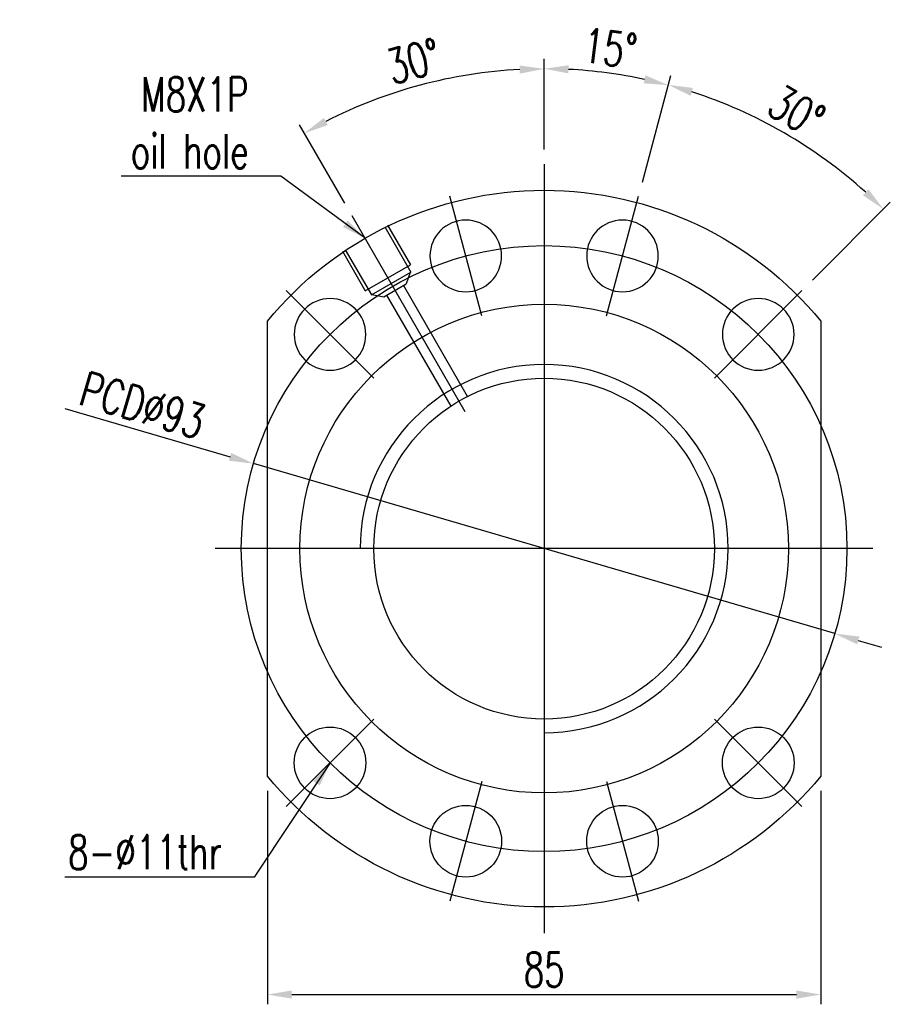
# Model space of a CAD drawing. Extents: x 360 to 2037, y -503 to 705.
# Tile 1 of 47: x 707 to 840, y 128 to 279. Entities that reach past the tile are written whole.
import ezdxf
from ezdxf.lldxf.tags import DXFTag

# ---------------------------------------------------------------- set-up
doc = ezdxf.new("R2010")
doc.units = 0
doc.header["$LTSCALE"] = 2
doc.header["$MEASUREMENT"] = 0
for name, color, linetype in [('CHA', 7, 'Continuous'), ('CL', 1, 'CENTER'), ('HID', 2, 'DASHED'), ('OUT', 3, 'Continuous')]:
    doc.layers.add(name, color=color, linetype=linetype)
doc.styles.add('DIM-7', font='SIMPLEX.shx', dxfattribs={"width": 0.7, "bigfont": 'chineset.shx'})
tags = doc.linetypes.add('CENTER', pattern=[2, 1.25, -0.25, 0.25, -0.25]).pattern_tags.tags
tags[10:11] = [DXFTag(74, 4), DXFTag(75, 0), DXFTag(340, '0'), DXFTag(46, 0.0), DXFTag(50, 0.0), DXFTag(44, 0.0), DXFTag(45, 0.0)]
tags[8:9] = [DXFTag(74, 4), DXFTag(75, 0), DXFTag(340, '0'), DXFTag(46, 0.0), DXFTag(50, 0.0), DXFTag(44, 0.0), DXFTag(45, 0.0)]
tags[6:7] = [DXFTag(74, 4), DXFTag(75, 0), DXFTag(340, '0'), DXFTag(46, 0.0), DXFTag(50, 0.0), DXFTag(44, 0.0), DXFTag(45, 0.0)]
tags[4:5] = [DXFTag(74, 4), DXFTag(75, 0), DXFTag(340, '0'), DXFTag(46, 0.0), DXFTag(50, 0.0), DXFTag(44, 0.0), DXFTag(45, 0.0)]
tags = doc.linetypes.add('DASHED', pattern=[0.75, 0.5, -0.25]).pattern_tags.tags
tags[6:7] = [DXFTag(74, 4), DXFTag(75, 0), DXFTag(340, '0'), DXFTag(46, 0.0), DXFTag(50, 0.0), DXFTag(44, 0.0), DXFTag(45, 0.0)]
tags[4:5] = [DXFTag(74, 4), DXFTag(75, 0), DXFTag(340, '0'), DXFTag(46, 0.0), DXFTag(50, 0.0), DXFTag(44, 0.0), DXFTag(45, 0.0)]
doc.dimstyles.new('CNS', dxfattribs={"dimtxt": 3.5, "dimasz": 2.5, "dimexe": 1, "dimexo": 1.5, "dimgap": 0.09, "dimtad": 0, "dimdsep": 46, "dimtxsty": 'DIM-7', "dimcen": 0.09, "dimclrd": 1, "dimclre": 1, "dimclrt": 4, "dimadec": 0, "dimazin": 0, "dimtfac": 1, "dimtix": 1, "dimtmove": 2, "dimatfit": 3, "dimfxl": 1, "dimtvp": 0.971429, "dimtolj": 1, "dimarcsym": 0})

# ---------------------------------------------------------------- blocks, each defined once
blk = doc.blocks.new('*D5')
at = {"layer": 'CHA', "lineweight": -2, "transparency": 16777216}
for p, q in [((744.64, 160.97), (744.64, 128.19)), ((829.64, 160.97), (829.64, 128.19)), ((748.39, 129.69), (825.89, 129.69))]:
    blk.add_line(p, q, dxfattribs=at)
at = {"layer": 'CHA', "transparency": 16777216}
for points in [[(748.39, 130.31), (748.39, 129.06), (744.64, 129.69)], [(825.89, 130.31), (825.89, 129.06), (829.64, 129.69)]]:
    blk.add_solid(points, dxfattribs=at)
at = {"layer": 'DEFPOINTS', "color": 0, "transparency": 16777216}
for p in [(744.64, 163.22), (829.64, 163.22), (829.64, 129.69)]:
    blk.add_point(p, dxfattribs=at)
at = {"layer": 'CHA', "transparency": 16777216, "insert": (787.14, 133.51), "char_height": 5.25, "attachment_point": 5, "style": 'DIM-7'}
blk.add_mtext('\\A1;85', dxfattribs=at)
blk = doc.blocks.new('*D6')
at = {"layer": 'CHA', "lineweight": -2, "transparency": 16777216}
for p, q in [((787.14, 259.38), (787.14, 273.26)), ((756.51, 251.17), (749.57, 263.19))]:
    blk.add_line(p, q, dxfattribs=at)
blk.add_arc((787.14, 198.13), 73.63, 92.9185, 117.0815, dxfattribs=at)
at = {"layer": 'CHA', "transparency": 16777216}
for points in [[(783.37, 272.28), (783.41, 271.03), (787.14, 271.76)], [(753.92, 263.13), (753.32, 264.23), (750.32, 261.89)]]:
    blk.add_solid(points, dxfattribs=at)
at = {"layer": 'DEFPOINTS', "color": 0, "transparency": 16777216}
for p in [(774.35, 270.64), (787.14, 257.13), (757.64, 249.22), (775.01, 219.13), (787.14, 139.13)]:
    blk.add_point(p, dxfattribs=at)
at = {"layer": 'CHA', "transparency": 16777216, "insert": (767.09, 272.94), "char_height": 5.25, "attachment_point": 5, "rotation": 15, "style": 'DIM-7'}
blk.add_mtext('\\A1;30°', dxfattribs=at)
blk = doc.blocks.new('*D7')
at = {"layer": 'CHA', "lineweight": -2, "transparency": 16777216}
for p, q in [((713.52, 219.64), (738.91, 212.22)), ((831.77, 185.08), (742.51, 211.17)), ((835.37, 184.03), (838.97, 182.98))]:
    blk.add_line(p, q, dxfattribs=at)
at = {"layer": 'CHA', "transparency": 16777216}
for points in [[(739.08, 212.82), (738.73, 211.62), (742.51, 211.17)], [(835.55, 184.63), (835.2, 183.43), (831.77, 185.08)]]:
    blk.add_solid(points, dxfattribs=at)
at = {"layer": 'DEFPOINTS', "color": 0, "transparency": 16777216}
for p in [(742.51, 211.17), (831.77, 185.08)]:
    blk.add_point(p, dxfattribs=at)
at = {"layer": 'CHA', "transparency": 16777216, "insert": (725.49, 220.13), "char_height": 5.25, "attachment_point": 5, "rotation": 343.7085, "style": 'DIM-7'}
blk.add_mtext('\\A1;PCD∅93', dxfattribs=at)
blk = doc.blocks.new('*D14')
at = {"layer": 'CHA', "lineweight": -2, "transparency": 16777216}
for p, q in [((787.14, 259.38), (787.14, 273.28)), ((802.22, 254.39), (806.59, 270.72))]:
    blk.add_line(p, q, dxfattribs=at)
blk.add_arc((787.14, 198.13), 73.65, 77.9174, 87.0826, dxfattribs=at)
at = {"layer": 'CHA', "transparency": 16777216}
for points in [[(790.87, 271.06), (790.9, 272.31), (787.14, 271.78)], [(802.7, 270.76), (802.41, 269.54), (806.2, 269.27)]]:
    blk.add_solid(points, dxfattribs=at)
at = {"layer": 'DEFPOINTS', "color": 0, "transparency": 16777216}
for p in [(799.93, 270.66), (787.14, 257.13), (801.63, 252.22), (796.72, 233.87), (787.14, 139.13)]:
    blk.add_point(p, dxfattribs=at)
at = {"layer": 'CHA', "transparency": 16777216, "insert": (797.25, 274.94), "char_height": 5.25, "attachment_point": 5, "rotation": 352.5, "style": 'DIM-7'}
blk.add_mtext('\\A1;15°', dxfattribs=at)
blk = doc.blocks.new('*D15')
at = {"layer": 'CHA', "lineweight": -2, "transparency": 16777216}
for p, q in [((802.22, 254.39), (806.6, 270.74)), ((828.33, 239.32), (840.3, 251.29))]:
    blk.add_line(p, q, dxfattribs=at)
blk.add_arc((787.14, 198.13), 73.68, 47.9164, 72.0836, dxfattribs=at)
at = {"layer": 'CHA', "transparency": 16777216}
for points in [[(809.63, 267.63), (809.98, 268.83), (806.21, 269.3)], [(836.95, 253.26), (836.09, 252.36), (839.24, 250.23)]]:
    blk.add_solid(points, dxfattribs=at)
at = {"layer": 'DEFPOINTS', "color": 0, "transparency": 16777216}
for p in [(829.4, 258.48), (801.63, 252.22), (826.74, 237.72), (796.72, 233.87), (813.3, 224.29)]:
    blk.add_point(p, dxfattribs=at)
at = {"layer": 'CHA', "transparency": 16777216, "insert": (825.89, 265.25), "char_height": 5.25, "attachment_point": 5, "rotation": 330, "style": 'DIM-7'}
blk.add_mtext('\\A1;30°', dxfattribs=at)

msp = doc.modelspace()

# ---------------------------------------------------------------- linework, layer by layer
msp.add_circle((787.139, 198.126), 37.5)
at = {"layer": 'CHA', "color": 0}
msp.add_arc((787.139, 198.126), 28.255, 270, 180, dxfattribs=at)
at = {"layer": 'CL', "color": 0, "ltscale": 5}
for p, q in [((787.139, 257.126), (787.139, 139.126)), ((837.639, 198.126), (736.639, 198.126))]:
    msp.add_line(p, q, dxfattribs=at)
at = {"layer": 'CL', "color": 0, "ltscale": 2}
for p, q in [((777.563, 233.866), (772.645, 252.218)), ((796.715, 233.866), (801.633, 252.218)), ((775.012, 219.132), (757.639, 249.222)), ((760.976, 224.289), (747.541, 237.724)), ((813.302, 224.289), (826.737, 237.724)), ((760.976, 171.964), (747.541, 158.529)), ((813.302, 171.964), (826.737, 158.529)), ((777.563, 162.387), (772.645, 144.035)), ((796.715, 162.387), (801.633, 144.035))]:
    msp.add_line(p, q, dxfattribs=at)
at = {"layer": 'CL', "color": 0, "ltscale": 5}
msp.add_circle((787.139, 198.126), 46.5, dxfattribs=at)
at = {"layer": 'HID', "color": 0}
for p, q in [((762.67, 247.508), (766.67, 240.58)), ((763.103, 247.758), (766.603, 241.696)), ((756.175, 243.758), (759.675, 237.696)), ((756.608, 244.008), (760.608, 237.08)), ((759.675, 237.696), (766.603, 241.696)), ((760.608, 237.08), (766.67, 240.58)), ((766.584, 240.53), (765.971, 238.79)), ((762.507, 236.79), (765.971, 238.79)), ((760.695, 237.13), (762.507, 236.79))]:
    msp.add_line(p, q, dxfattribs=at)
at = {"layer": 'HID', "color": 0, "ltscale": 2.154286}
for p, q in [((775.385, 221.486), (765.538, 238.54)), ((762.94, 237.04), (772.786, 219.986))]:
    msp.add_line(p, q, dxfattribs=at)
at = {"layer": 'OUT', "color": 0}
for p, q in [((744.639, 163.216), (744.639, 233.037)), ((829.639, 233.037), (829.639, 163.216))]:
    msp.add_line(p, q, dxfattribs=at)
at = {"layer": 'OUT', "color": 0, "extrusion": (0, 0, -1)}
for centre in [(-775.104, 243.042), (-799.174, 243.042), (-754.259, 231.007), (-820.02, 231.007)]:
    msp.add_circle(centre, 5.5, dxfattribs=at)
at = {"layer": 'OUT', "color": 0}
for centre, radius in [((787.139, 198.126), 26.15), ((754.259, 165.246), 5.5), ((820.02, 165.246), 5.5), ((775.104, 153.211), 5.5), ((799.174, 153.211), 5.5)]:
    msp.add_circle(centre, radius, dxfattribs=at)
at = {"layer": 'OUT', "color": 0, "extrusion": (0, 0, -1)}
for start, end in [(39.40057, 140.59943), (219.40057, 320.59943)]:
    msp.add_arc((-787.139, 198.126), 55, start, end, dxfattribs=at)

# ---------------------------------------------------------------- texts
at = {"layer": 'CHA', "color": 0, "char_height": 5.25, "attachment_point": 9, "style": 'DIM-7'}
for s, insert in [('\\A1;M8X1P\\Poil hole', (741.773, 256.475)), ('\\A1;8-∅11thr', (737.674, 148.905))]:
    msp.add_mtext(s, dxfattribs=dict(at, insert=insert))

# ---------------------------------------------------------------- dimensions: what is measured, and where the dimension line sits
at = {"layer": 'CHA', "color": 0}
for base, line1, line2, picture, middle in [((799.929, 270.662), ((796.715, 233.866), (801.633, 252.218)), ((787.139, 257.126), (787.139, 139.126)), '*D14', (797.252, 274.943)), ((774.354, 270.636), ((787.139, 257.126), (787.139, 139.126)), ((775.012, 219.132), (757.639, 249.222)), '*D6', (767.093, 272.941)), ((829.4, 258.482), ((813.302, 224.289), (826.737, 237.724)), ((796.715, 233.866), (801.633, 252.218)), '*D15', (825.892, 265.248))]:
    dim = msp.add_angular_dim_2l(base=base, line1=line1, line2=line2, dimstyle='CNS', override={"dimscale": 1.5, "dimgap": 0.8, "dimtad": 1, "dimclrd": 256, "dimclre": 256, "dimclrt": 256, "dimtix": 0, "dimtmove": 0}, dxfattribs=at)
    dim.commit()
    dim.dimension.update_dxf_attribs({"geometry": picture, "text_midpoint": middle})
dim = msp.add_diameter_dim_2p(p1=(831.772, 185.082), p2=(742.506, 211.171), text='PCD<>', dimstyle='CNS', override={"dimscale": 1.5, "dimgap": 0.8, "dimtad": 1, "dimclrd": 256, "dimclre": 256, "dimclrt": 256, "dimtix": 0, "dimtmove": 0}, dxfattribs=at)
dim.commit()
dim.dimension.update_dxf_attribs({"geometry": '*D7', "text_midpoint": (725.486, 220.13)})
dim = msp.add_linear_dim(base=(829.639, 129.689), p1=(744.639, 163.216), p2=(829.639, 163.216), dimstyle='CNS', override={"dimscale": 1.5, "dimgap": 0.8, "dimtad": 1, "dimclrd": 256, "dimclre": 256, "dimclrt": 256, "dimtix": 0, "dimtmove": 0}, dxfattribs=at)
dim.commit()
dim.dimension.update_dxf_attribs({"geometry": '*D5', "text_midpoint": (787.139, 133.514)})

# ---------------------------------------------------------------- leaders
at = {"layer": 'CHA', "color": 0, "annotation_type": 0, "has_hookline": 1, "hookline_direction": 1}
for points, text_width in [([(759.639, 245.758), (746.723, 255.275), (742.973, 255.275)], 19.6), ([(754.259, 165.246), (742.624, 147.705), (738.874, 147.705)], 24.15)]:
    msp.add_leader(points, dimstyle='CNS', override={"dimscale": 1.5, "dimgap": 0.8, "dimtad": 1, "dimclrd": 256, "dimclre": 256, "dimclrt": 256, "dimtix": 0, "dimtmove": 0}, dxfattribs=dict(at, text_width=text_width))

doc.saveas('drawing.dxf')
